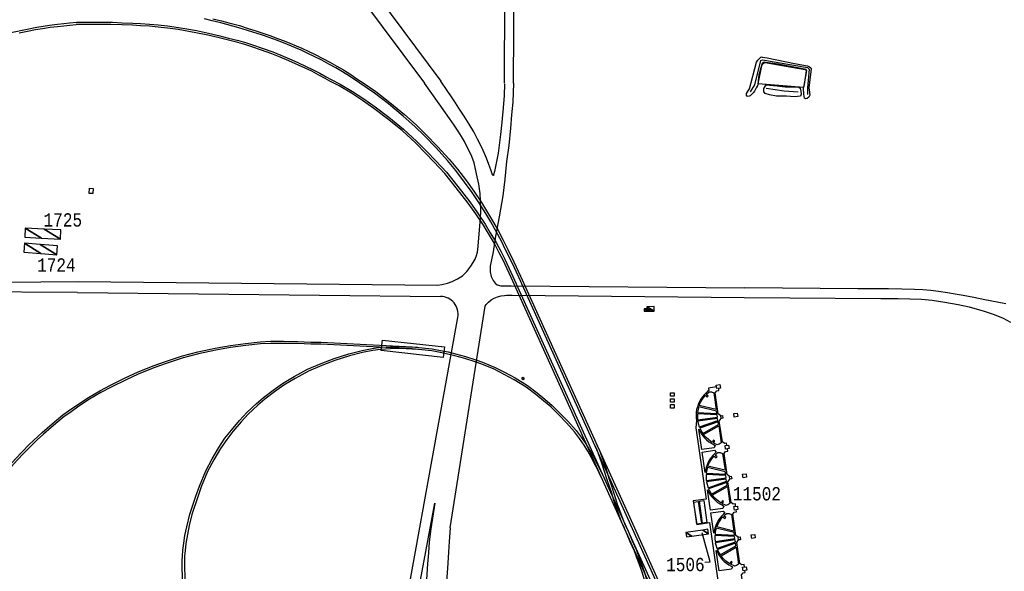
# Model space of a CAD drawing. Extents: x -0.5 to 41.9, y -0.5 to 29.8.
# Tile 16 of 128: x 4.7 to 5.9, y 9.8 to 10.5. Entities that reach past the tile are written whole.
import ezdxf
from ezdxf.enums import TextEntityAlignment as Align

# ---------------------------------------------------------------- set-up
doc = ezdxf.new("R2010")
doc.units = 0
doc.header["$MEASUREMENT"] = 0
for name, color, linetype in [('11', 2, 'CONTINUOUS'), ('21', 5, 'CONTINUOUS'), ('23', 1, 'CONTINUOUS'), ('41', 4, 'CONTINUOUS'), ('43', 3, 'CONTINUOUS')]:
    doc.layers.add(name, color=color, linetype=linetype)
doc.styles.add('MONOTXT', font='MONOTXT', dxfattribs={"height": 0.2})

msp = doc.modelspace()

# ---------------------------------------------------------------- linework, layer by layer
at = {"layer": '11'}
for p, q in [((4.7648, 10.9584), (5.1819, 10.3982)), ((4.7875, 10.9584), (5.2025, 10.4006)), ((5.2828, 10.3979), (5.2858, 10.9596)), ((4.7442, 10.1339), (5.2021, 10.1287)), ((5.1539, 9.7143), (5.224, 10.1023)), ((5.1755, 9.7638), (5.195, 9.8676)), ((5.195, 9.8676), (5.1899, 9.8351)), ((5.5469, 9.8297), (5.5432, 9.8555))]:
    msp.add_line(p, q, dxfattribs=at)
for points in [[(5.2943, 10.3979), (5.2968, 10.7934), (5.2976, 10.7958), (5.2987, 10.7976), (5.3, 10.7992), (5.3016, 10.8016), (5.3037, 10.8039), (5.3062, 10.8067), (5.3088, 10.809), (5.3111, 10.8105), (5.3134, 10.8118), (5.3157, 10.8127), (5.3178, 10.8133), (5.3207, 10.8138), (5.6095, 10.812)], [(4.7449, 10.1478), (5.1982, 10.1431), (5.204, 10.1438), (5.2108, 10.1456), (5.217, 10.1478), (5.2237, 10.151), (5.2298, 10.1549), (5.2353, 10.1603), (5.2403, 10.1668), (5.2432, 10.1715), (5.2457, 10.1757), (5.2475, 10.1806), (5.2488, 10.1845), (5.2495, 10.1924), (5.2509, 10.2079), (5.2521, 10.2226), (5.2532, 10.235), (5.2528, 10.2496), (5.252, 10.2587), (5.2503, 10.2705), (5.2477, 10.2837), (5.2458, 10.2916), (5.2446, 10.2974), (5.2416, 10.3056), (5.2385, 10.3125), (5.2351, 10.3188), (5.2325, 10.3244), (5.2286, 10.3306), (5.2245, 10.3374), (5.2192, 10.3452), (5.2136, 10.3535), (5.2086, 10.3607), (5.2005, 10.3721), (5.1819, 10.3982)], [(5.2829, 10.3973), (5.2823, 10.3825), (5.2813, 10.367), (5.2796, 10.3486), (5.2778, 10.3334), (5.2763, 10.3198), (5.2749, 10.3097), (5.2725, 10.2969), (5.2702, 10.2867), (5.2692, 10.2822), (5.269, 10.2815), (5.2683, 10.2815), (5.2678, 10.2821), (5.2656, 10.2886), (5.2631, 10.2955), (5.2603, 10.3032), (5.2547, 10.3158), (5.2489, 10.3275), (5.2441, 10.3365), (5.2383, 10.3461), (5.2319, 10.3565), (5.2254, 10.3666), (5.2209, 10.3732), (5.216, 10.3808), (5.2105, 10.3888), (5.2025, 10.4006)], [(5.2943, 10.3979), (5.2934, 10.3739), (5.2918, 10.3582), (5.2906, 10.3414), (5.2883, 10.3192), (5.2855, 10.2993), (5.2831, 10.2767), (5.2808, 10.2559), (5.2762, 10.2293), (5.2715, 10.2049), (5.2684, 10.1849), (5.2649, 10.1668), (5.2646, 10.16), (5.2662, 10.154), (5.2686, 10.1487), (5.271, 10.1455), (5.2737, 10.1434), (5.2781, 10.1423), (5.2826, 10.142), (5.2911, 10.142), (5.5859, 10.1396)], [(4.6033, 10.1465), (4.7449, 10.1478)], [(5.9152, 10.1194), (5.9044, 10.1216), (5.8889, 10.1245), (5.875, 10.1274), (5.8615, 10.13), (5.8513, 10.1318), (5.8416, 10.1335), (5.8304, 10.135), (5.8206, 10.1362), (5.8105, 10.1371), (5.8, 10.1375), (5.7841, 10.138), (5.7673, 10.1382), (5.7491, 10.1383), (5.7286, 10.1385), (5.5859, 10.1396)], [(4.7442, 10.1339), (4.6028, 10.1347)], [(5.2144, 9.8365), (5.2584, 10.1166), (5.2599, 10.1187), (5.2627, 10.1217), (5.2662, 10.1245), (5.2697, 10.1264), (5.274, 10.1282), (5.2788, 10.1295), (5.2829, 10.13), (5.2859, 10.1302), (5.2894, 10.1302), (5.2925, 10.1302), (5.5854, 10.1276)], [(5.5854, 10.1276), (5.7576, 10.126), (5.7794, 10.126), (5.7941, 10.1259), (5.8091, 10.1252), (5.8226, 10.1239), (5.8386, 10.1216), (5.8553, 10.1185), (5.8692, 10.1155), (5.8881, 10.1103), (5.9008, 10.106), (5.9119, 10.1012), (5.9214, 10.0963)], [(5.5505, 10.0144), (5.5404, 10.0129), (5.5408, 10.01), (5.5388, 10.0085), (5.5372, 10.0072), (5.5348, 10.0046), (5.5325, 10.0019), (5.5305, 9.999), (5.5288, 9.9959), (5.5274, 9.9927), (5.5262, 9.9894), (5.5253, 9.986), (5.5247, 9.9825), (5.5245, 9.979), (5.5245, 9.9754), (5.5249, 9.9719), (5.5245, 9.9676), (5.5243, 9.963), (5.5373, 9.8729), (5.5211, 9.8705), (5.5254, 9.8406), (5.5416, 9.8433), (5.5564, 9.7407)], [(5.5557, 9.9779), (5.5525, 9.9803), (5.5487, 10.0072), (5.5506, 10.0097), (5.5534, 10.0101), (5.5531, 10.0126)], [(5.547, 10.0069), (5.5501, 9.9858), (5.5286, 9.991), (5.5289, 9.9921), (5.5306, 9.9958), (5.5327, 9.9992), (5.5351, 10.0025), (5.5363, 10.0038), (5.5387, 10.0015), (5.5399, 10.0027), (5.5375, 10.005), (5.5379, 10.0055), (5.5409, 10.0081), (5.5441, 10.0081), (5.547, 10.0069)], [(5.5504, 9.9839), (5.528, 9.9895), (5.5276, 9.9882), (5.5267, 9.9843), (5.5265, 9.9821), (5.5508, 9.9808), (5.5504, 9.9839)], [(5.5515, 9.9764), (5.5511, 9.9791), (5.5262, 9.9804), (5.5262, 9.9803), (5.5262, 9.9762), (5.5265, 9.9728), (5.5515, 9.9764)], [(5.5517, 9.9748), (5.5267, 9.9711), (5.5273, 9.9682), (5.5285, 9.9643), (5.5287, 9.9639), (5.5521, 9.972), (5.5517, 9.9748)], [(5.5523, 9.9703), (5.5294, 9.9623), (5.5301, 9.9606), (5.5321, 9.957), (5.533, 9.9558), (5.5528, 9.9672), (5.5523, 9.9703)], [(5.551, 9.9415), (5.5505, 9.9417), (5.5468, 9.9434), (5.5465, 9.9436), (5.5481, 9.9465), (5.5467, 9.9473), (5.545, 9.9445), (5.5433, 9.9455), (5.5401, 9.9479), (5.5371, 9.9507), (5.5344, 9.9537), (5.534, 9.9544), (5.5531, 9.9654), (5.5561, 9.944), (5.5536, 9.9423), (5.551, 9.9415)], [(5.5634, 9.9408), (5.5631, 9.9434), (5.5603, 9.943), (5.5577, 9.945), (5.5538, 9.9714), (5.5562, 9.9746)], [(5.5281, 9.9611), (5.5293, 9.9586), (5.5311, 9.9556), (5.5331, 9.9527), (5.5354, 9.95), (5.5379, 9.9476), (5.5407, 9.9453), (5.5436, 9.9433), (5.5467, 9.9416), (5.5486, 9.9407), (5.5472, 9.9377), (5.5317, 9.9355), (5.5281, 9.9611)], [(5.5359, 9.9064), (5.5321, 9.9323), (5.5477, 9.9345), (5.5499, 9.9319), (5.5483, 9.9305), (5.5458, 9.928), (5.5436, 9.9253), (5.5416, 9.9224), (5.5398, 9.9193), (5.5384, 9.9161), (5.5372, 9.9128), (5.5364, 9.9094), (5.5359, 9.9064)], [(5.5581, 9.9303), (5.5612, 9.9092), (5.5396, 9.9144), (5.54, 9.9155), (5.5417, 9.9192), (5.5437, 9.9226), (5.5462, 9.9259), (5.5474, 9.9272), (5.5498, 9.9249), (5.551, 9.9261), (5.5485, 9.9284), (5.5489, 9.9289), (5.552, 9.9315), (5.5551, 9.9315), (5.5581, 9.9303)], [(5.5667, 9.9013), (5.5636, 9.9037), (5.5598, 9.9306), (5.5616, 9.9331), (5.5645, 9.9335), (5.5641, 9.9364)], [(5.5614, 9.9073), (5.5391, 9.9129), (5.5386, 9.9116), (5.5377, 9.9077), (5.5375, 9.9055), (5.5619, 9.9042), (5.5614, 9.9073)], [(5.5625, 9.8998), (5.5621, 9.9025), (5.5373, 9.9038), (5.5373, 9.9036), (5.5372, 9.8996), (5.5375, 9.8962), (5.5625, 9.8998)], [(5.5627, 9.8982), (5.5378, 9.8945), (5.5384, 9.8916), (5.5396, 9.8877), (5.5398, 9.8872), (5.5631, 9.8954), (5.5627, 9.8982)], [(5.5634, 9.8937), (5.5404, 9.8857), (5.5412, 9.884), (5.5431, 9.8804), (5.5441, 9.8792), (5.5638, 9.8905), (5.5634, 9.8937)], [(5.5621, 9.8649), (5.5615, 9.8651), (5.5579, 9.8668), (5.5575, 9.867), (5.5592, 9.8699), (5.5577, 9.8707), (5.5561, 9.8679), (5.5544, 9.8689), (5.5511, 9.8713), (5.5481, 9.8741), (5.5455, 9.8771), (5.545, 9.8778), (5.5641, 9.8888), (5.5672, 9.8674), (5.5647, 9.8657), (5.5621, 9.8649)], [(5.5745, 9.8638), (5.5741, 9.8668), (5.5713, 9.8664), (5.5687, 9.8684), (5.5648, 9.8948), (5.5672, 9.898)], [(5.539, 9.8847), (5.5403, 9.882), (5.5421, 9.8789), (5.5442, 9.8761), (5.5465, 9.8734), (5.549, 9.8709), (5.5517, 9.8687), (5.5546, 9.8667), (5.5577, 9.865), (5.5596, 9.8641), (5.5583, 9.8611), (5.5427, 9.8589), (5.539, 9.8847)], [(5.5432, 9.8555), (5.5587, 9.8578), (5.5609, 9.8552), (5.5593, 9.8538), (5.5568, 9.8513), (5.5546, 9.8486), (5.5526, 9.8457), (5.5509, 9.8426), (5.5494, 9.8394), (5.5483, 9.8361), (5.5474, 9.8326), (5.5469, 9.8297)], [(5.5691, 9.8536), (5.5722, 9.8325), (5.5507, 9.8377), (5.551, 9.8388), (5.5527, 9.8424), (5.5548, 9.8459), (5.5572, 9.8492), (5.5584, 9.8505), (5.5608, 9.8482), (5.562, 9.8494), (5.5596, 9.8517), (5.56, 9.8521), (5.563, 9.8548), (5.5662, 9.8548), (5.5691, 9.8536)], [(5.5778, 9.8246), (5.5746, 9.827), (5.5708, 9.8538), (5.5727, 9.8564), (5.5755, 9.8568), (5.5752, 9.8593)], [(5.1899, 9.8351), (5.188, 9.819), (5.1869, 9.8051), (5.1857, 9.7911), (5.1851, 9.7782), (5.1841, 9.764), (5.1838, 9.7478), (5.1837, 9.734), (5.1837, 9.6914)], [(5.2144, 9.8365), (5.213, 9.8191), (5.2121, 9.8058), (5.2115, 9.7919), (5.2103, 9.7739), (5.2097, 9.7571), (5.21, 9.7386), (5.2097, 9.7241), (5.2129, 9.3072)], [(5.5736, 9.8231), (5.5732, 9.8258), (5.5483, 9.827), (5.5483, 9.8269), (5.5483, 9.8229), (5.5486, 9.8195), (5.5736, 9.8231)], [(5.5725, 9.8306), (5.5501, 9.8361), (5.5497, 9.8349), (5.5488, 9.831), (5.5486, 9.8287), (5.5729, 9.8275), (5.5725, 9.8306)], [(5.5738, 9.8214), (5.5488, 9.8178), (5.5494, 9.8149), (5.5506, 9.811), (5.5508, 9.8105), (5.5742, 9.8187), (5.5738, 9.8214)], [(5.5744, 9.817), (5.5515, 9.809), (5.5522, 9.8073), (5.5542, 9.8037), (5.5551, 9.8024), (5.5749, 9.8138), (5.5744, 9.817)], [(5.5856, 9.7871), (5.5851, 9.7901), (5.5824, 9.7897), (5.5798, 9.7916), (5.5759, 9.8181), (5.5783, 9.8213)], [(5.5538, 9.7822), (5.55, 9.808), (5.5514, 9.8053), (5.5532, 9.8022), (5.5552, 9.7994), (5.5575, 9.7967), (5.56, 9.7942), (5.5628, 9.792), (5.5657, 9.79), (5.5688, 9.7883), (5.5707, 9.7874), (5.5693, 9.7844), (5.5538, 9.7822)], [(5.5731, 9.7882), (5.5726, 9.7884), (5.5689, 9.7901), (5.5685, 9.7903), (5.5702, 9.7932), (5.5688, 9.794), (5.5671, 9.7912), (5.5654, 9.7922), (5.5622, 9.7946), (5.5592, 9.7974), (5.5565, 9.8004), (5.5561, 9.801), (5.5752, 9.8121), (5.5782, 9.7907), (5.5757, 9.789), (5.5731, 9.7882)], [(5.5889, 9.7479), (5.5857, 9.7503), (5.5819, 9.7771), (5.5838, 9.7797), (5.5866, 9.7801), (5.5862, 9.7826)]]:
    msp.add_lwpolyline(points, dxfattribs=at)
msp.add_arc((5.2019, 10.1062), 0.0225, 349.7661, 449.3534, dxfattribs=at)
at = {"layer": '21'}
for points in [[(5.6027, 10.3971), (5.6074, 10.4199), (5.6082, 10.4219), (5.6091, 10.4229), (5.6103, 10.4238), (5.6118, 10.4242), (5.6621, 10.4154), (5.6628, 10.4151), (5.6635, 10.4146), (5.6637, 10.4141), (5.6602, 10.3927), (5.6027, 10.3971)], [(4.7593, 10.2653), (4.764, 10.2651), (4.7637, 10.2586), (4.7589, 10.2588), (4.7593, 10.2653)], [(5.1274, 10.0603), (5.1289, 10.0737), (5.207, 10.0649), (5.2055, 10.0515), (5.1274, 10.0603)], [(5.3058, 10.0266), (5.3078, 10.0255), (5.3066, 10.0234), (5.3046, 10.0245), (5.3058, 10.0266)], [(5.5501, 10.0167), (5.5546, 10.0174), (5.5552, 10.0129), (5.5508, 10.0123), (5.5501, 10.0167)], [(5.4923, 10.0072), (5.4968, 10.0072), (5.4968, 10.0027), (5.4923, 10.0027), (5.4923, 10.0072)], [(5.4923, 9.9995), (5.4968, 9.9995), (5.4968, 9.9951), (5.4923, 9.9951), (5.4923, 9.9995)], [(5.4923, 9.9921), (5.4968, 9.9921), (5.4968, 9.9876), (5.4923, 9.9876), (5.4923, 9.9921)], [(5.5557, 9.978), (5.5579, 9.9783), (5.5584, 9.975), (5.5562, 9.9746), (5.5557, 9.978)], [(5.5721, 9.9809), (5.5766, 9.9815), (5.5772, 9.9771), (5.5728, 9.9765), (5.5721, 9.9809)], [(5.5611, 9.9405), (5.5656, 9.9411), (5.5662, 9.9367), (5.5618, 9.9361), (5.5611, 9.9405)], [(5.5668, 9.9014), (5.569, 9.9017), (5.5695, 9.8983), (5.5672, 9.898), (5.5668, 9.9014)], [(5.5832, 9.9043), (5.5876, 9.9049), (5.5883, 9.9005), (5.5838, 9.8998), (5.5832, 9.9043)], [(5.5217, 9.8689), (5.5273, 9.8697), (5.5313, 9.8419), (5.5257, 9.8411), (5.5217, 9.8689)], [(5.5287, 9.8701), (5.5342, 9.8709), (5.5383, 9.8431), (5.5327, 9.8423), (5.5287, 9.8701)], [(5.5722, 9.8634), (5.5767, 9.8641), (5.5773, 9.8596), (5.5729, 9.859), (5.5722, 9.8634)], [(5.5942, 9.8276), (5.5987, 9.8282), (5.5993, 9.8238), (5.5949, 9.8231), (5.5942, 9.8276)], [(5.5778, 9.8246), (5.58, 9.825), (5.5805, 9.8216), (5.5783, 9.8213), (5.5778, 9.8246)], [(5.5833, 9.7867), (5.5877, 9.7873), (5.5884, 9.7829), (5.5839, 9.7823), (5.5833, 9.7867)]]:
    msp.add_lwpolyline(points, dxfattribs=at)
at = {"layer": '23'}
msp.add_lwpolyline([(5.5356, 9.7933), (5.5424, 9.7938), (5.5324, 9.8303)], dxfattribs=at)
at = {"layer": '41'}
for p, q in [((5.586, 9.5027), (5.4343, 9.8358)), ((5.4367, 9.8369), (5.5865, 9.508)), ((5.5825, 9.5296), (5.4444, 9.8355)), ((5.4467, 9.8366), (5.5849, 9.5306))]:
    msp.add_line(p, q, dxfattribs=at)
for points in [[(4.5012, 10.3984), (4.5131, 10.4063), (4.5245, 10.4122), (4.5387, 10.4191), (4.5483, 10.4236), (4.5601, 10.4292), (4.5805, 10.438), (4.5909, 10.442), (4.6026, 10.4461), (4.6122, 10.4493), (4.6211, 10.4519), (4.6297, 10.4543), (4.6398, 10.4571), (4.6492, 10.4594), (4.6623, 10.4626), (4.6784, 10.466), (4.6928, 10.4687), (4.7087, 10.4711), (4.7188, 10.4724), (4.7268, 10.4733), (4.7341, 10.4742), (4.7429, 10.4751)], [(4.6704, 10.4616), (4.6813, 10.4639), (4.6913, 10.4658), (4.7001, 10.4672), (4.7097, 10.4686), (4.7191, 10.4697), (4.7269, 10.4706), (4.7345, 10.4715), (4.7424, 10.4721)], [(5.0741, 10.3946), (5.0627, 10.4005), (5.0565, 10.4039), (5.0488, 10.4083), (5.0397, 10.413), (5.0315, 10.4169), (5.0108, 10.4264), (4.9999, 10.4309), (4.9894, 10.435), (4.9764, 10.4397), (4.9641, 10.444), (4.9553, 10.4467), (4.9464, 10.4492), (4.9214, 10.4557), (4.9088, 10.4587), (4.8936, 10.4618), (4.871, 10.4659), (4.8576, 10.4677), (4.8459, 10.4689), (4.8349, 10.4699), (4.8236, 10.4706), (4.8136, 10.4713), (4.8004, 10.4718), (4.7862, 10.472), (4.773, 10.4721), (4.7424, 10.4721)], [(4.7429, 10.4751), (4.7587, 10.475), (4.772, 10.475), (4.7883, 10.475), (4.8004, 10.4744), (4.8138, 10.4739), (4.8238, 10.4732), (4.8351, 10.4725), (4.8461, 10.4716), (4.8579, 10.4703), (4.8714, 10.4684), (4.8823, 10.4665), (4.8941, 10.4644), (4.9094, 10.4613), (4.922, 10.4582), (4.9346, 10.455), (4.9471, 10.4518), (4.956, 10.4492), (4.9649, 10.4464), (4.9773, 10.4421), (4.9904, 10.4375), (5.0009, 10.4333), (5.0118, 10.4288), (5.0222, 10.4241), (5.0326, 10.4193), (5.0408, 10.4154), (5.0501, 10.4106), (5.0578, 10.4061), (5.064, 10.4028), (5.0755, 10.3968)], [(5.1005, 10.398), (5.0875, 10.4067), (5.0783, 10.4125), (5.0702, 10.4173), (5.0613, 10.4222), (5.0523, 10.4271), (5.0428, 10.4319), (5.0349, 10.4356), (5.0263, 10.4397), (5.0191, 10.4427), (5.0041, 10.4491), (4.9954, 10.4522), (4.9859, 10.4558), (4.9774, 10.4588), (4.9586, 10.4647), (4.9477, 10.4681), (4.9251, 10.4742), (4.9142, 10.4769), (4.9045, 10.4795)], [(4.9149, 10.4795), (4.9258, 10.4767), (4.9349, 10.4743), (4.9485, 10.4707), (4.9594, 10.4672), (4.9679, 10.4645), (4.9782, 10.4613), (4.9868, 10.4583), (4.9963, 10.4546), (5.0051, 10.4515), (5.0121, 10.4485), (5.0201, 10.4451), (5.0274, 10.4421), (5.0361, 10.438), (5.0439, 10.4343), (5.0535, 10.4294), (5.0626, 10.4245), (5.0715, 10.4195), (5.0796, 10.4148), (5.0889, 10.4089), (5.0967, 10.4037), (5.1047, 10.3983)], [(5.4444, 9.8355), (5.3008, 10.1531), (5.2924, 10.1713), (5.2847, 10.1869), (5.2791, 10.1985), (5.2724, 10.2108), (5.2655, 10.223), (5.2593, 10.2334), (5.2515, 10.2459), (5.2419, 10.2602), (5.2326, 10.2731), (5.2216, 10.2879), (5.211, 10.3002), (5.1965, 10.3162), (5.182, 10.3314), (5.1696, 10.3435), (5.155, 10.3565), (5.1365, 10.3718), (5.1189, 10.3856), (5.1005, 10.398)], [(5.1047, 10.3983), (5.1205, 10.3877), (5.1382, 10.3738), (5.1567, 10.3585), (5.1714, 10.3454), (5.1838, 10.3332), (5.1985, 10.318), (5.2129, 10.3019), (5.2236, 10.2896), (5.2348, 10.2747), (5.2441, 10.2617), (5.2537, 10.2474), (5.2615, 10.2347), (5.2677, 10.2243), (5.2747, 10.212), (5.2814, 10.1998), (5.2871, 10.1881), (5.2947, 10.1724), (5.3032, 10.1542), (5.4467, 9.8366)], [(5.4343, 9.8358), (5.2911, 10.1528), (5.2811, 10.1746), (5.2763, 10.1839), (5.2701, 10.1954), (5.2564, 10.2187), (5.2469, 10.2329), (5.2371, 10.2467), (5.2221, 10.266), (5.2078, 10.2838), (5.1939, 10.2988), (5.1836, 10.3094), (5.1704, 10.3225), (5.1536, 10.3381), (5.1352, 10.3531), (5.118, 10.366), (5.1038, 10.3762), (5.0897, 10.3854), (5.0741, 10.3946)], [(5.0755, 10.3968), (5.0911, 10.3877), (5.1053, 10.3784), (5.1195, 10.3681), (5.1368, 10.3552), (5.1553, 10.3401), (5.1722, 10.3244), (5.1855, 10.3112), (5.1958, 10.3006), (5.2098, 10.2855), (5.2242, 10.2676), (5.2392, 10.2483), (5.249, 10.2344), (5.2586, 10.22), (5.265, 10.2091), (5.2723, 10.1967), (5.2786, 10.1851), (5.2835, 10.1758), (5.2935, 10.1538), (5.4367, 9.8369)], [(4.7444, 9.9923), (4.7581, 10.0013), (4.7724, 10.0096), (4.7856, 10.0165), (4.8045, 10.0259), (4.8199, 10.0331), (4.8396, 10.0411), (4.8553, 10.0467), (4.8768, 10.0536), (4.8961, 10.0588), (4.918, 10.0634), (4.937, 10.067), (4.9562, 10.0695), (4.9748, 10.0716), (4.9876, 10.0721), (5.0041, 10.0722), (5.0218, 10.072), (5.0387, 10.0712), (5.0514, 10.071), (5.1664, 10.065), (5.1788, 10.064), (5.1915, 10.0625), (5.2022, 10.0606), (5.212, 10.0586), (5.2209, 10.0561), (5.2335, 10.0528), (5.2468, 10.0486), (5.2552, 10.0457), (5.271, 10.0392), (5.2838, 10.0326), (5.2963, 10.0258), (5.3117, 10.0161), (5.324, 10.0072), (5.3339, 9.9991), (5.3432, 9.9911), (5.3532, 9.981), (5.3629, 9.9711), (5.3731, 9.9593), (5.3795, 9.9511), (5.3854, 9.9425), (5.3902, 9.9347), (5.3946, 9.9269), (5.3984, 9.9197), (5.4016, 9.9135), (5.4049, 9.9072), (5.4094, 9.8976)], [(5.407, 9.8964), (5.4025, 9.906), (5.3993, 9.9123), (5.3961, 9.9184), (5.3923, 9.9257), (5.3879, 9.9334), (5.3832, 9.9411), (5.3774, 9.9495), (5.371, 9.9576), (5.361, 9.9693), (5.3514, 9.9791), (5.3414, 9.9892), (5.3322, 9.9971), (5.3224, 10.0051), (5.3103, 10.014), (5.295, 10.0235), (5.2825, 10.0303), (5.2699, 10.0368), (5.2543, 10.0432), (5.2459, 10.0462), (5.2327, 10.0502), (5.2202, 10.0536), (5.2113, 10.056), (5.2017, 10.0581), (5.1911, 10.0599), (5.1785, 10.0614), (5.1663, 10.0624), (5.0513, 10.0684), (5.0385, 10.0685), (5.0217, 10.0694), (5.0041, 10.0695), (4.9877, 10.0694), (4.975, 10.0689), (4.9565, 10.0669), (4.9374, 10.0644), (4.9185, 10.0608), (4.8967, 10.0562), (4.8775, 10.0511), (4.8561, 10.0442), (4.8405, 10.0387), (4.8209, 10.0307), (4.8057, 10.0235), (4.7868, 10.0142), (4.7737, 10.0073), (4.7595, 9.999), (4.7459, 9.9901)], [(4.8823, 9.8378), (4.8858, 9.8539), (4.8934, 9.8767), (4.8979, 9.8893), (4.9059, 9.9086), (4.9139, 9.9238), (4.9225, 9.938), (4.9302, 9.9496), (4.9383, 9.9599), (4.9487, 9.9721), (4.9578, 9.982), (4.97, 9.9935), (4.9789, 10.0012), (4.9912, 10.0103), (5.0029, 10.0187), (5.0174, 10.0275), (5.0345, 10.0367), (5.0517, 10.0441), (5.0679, 10.0502), (5.0866, 10.0561), (5.1031, 10.0604), (5.1161, 10.0631), (5.1264, 10.0645), (5.139, 10.0652), (5.1504, 10.0654), (5.1588, 10.0653), (5.1655, 10.0649), (5.1732, 10.0645)], [(5.173, 10.0619), (5.1587, 10.0627), (5.1504, 10.0628), (5.1391, 10.0626), (5.1266, 10.0619), (5.1166, 10.0606), (5.1037, 10.0579), (5.0873, 10.0536), (5.0687, 10.0478), (5.0526, 10.0417), (5.0357, 10.0343), (5.0187, 10.0253), (5.0044, 10.0165), (4.9927, 10.0082), (4.9805, 9.9992), (4.9718, 9.9916), (4.9596, 9.9801), (4.9506, 9.9703), (4.9403, 9.9582), (4.9324, 9.948), (4.9247, 9.9366), (4.9162, 9.9225), (4.9082, 9.9075), (4.9004, 9.8884), (4.8959, 9.8758), (4.8884, 9.8532), (4.8852, 9.8395)], [(4.602, 9.8364), (4.6056, 9.8423), (4.6098, 9.8492), (4.6146, 9.8569), (4.62, 9.8653), (4.6263, 9.8746), (4.6336, 9.8846), (4.6427, 9.8965), (4.6496, 9.9049), (4.6588, 9.9158), (4.666, 9.9238), (4.6745, 9.9327), (4.6833, 9.9416), (4.6996, 9.957), (4.7094, 9.9653), (4.7178, 9.9726), (4.7178, 9.9726), (4.7258, 9.9791), (4.7329, 9.9841), (4.7444, 9.9923)], [(4.7459, 9.9901), (4.7344, 9.9819), (4.7273, 9.977), (4.7195, 9.9706), (4.7111, 9.9633), (4.7013, 9.9549), (4.6935, 9.9476), (4.6852, 9.9397), (4.6764, 9.9309), (4.6679, 9.922), (4.6607, 9.9141), (4.6516, 9.9032), (4.6448, 9.8948), (4.6357, 9.883), (4.6284, 9.8731), (4.6221, 9.8638), (4.6169, 9.8556), (4.612, 9.8478), (4.6083, 9.8419), (4.6051, 9.8367)], [(5.4345, 9.8356), (5.4319, 9.841), (5.4293, 9.8476), (5.4272, 9.8533), (5.4249, 9.8593), (5.4249, 9.8593), (5.4226, 9.8657), (5.4203, 9.8729), (5.4181, 9.8802), (5.4155, 9.8886), (5.4126, 9.8971), (5.4058, 9.9184), (5.4032, 9.9253), (5.3997, 9.9346), (5.3971, 9.9399)], [(5.3995, 9.9411), (5.4021, 9.9356), (5.4057, 9.9262), (5.4083, 9.9193), (5.4103, 9.9131), (5.412, 9.9078), (5.4151, 9.8979), (5.4179, 9.8894), (5.4206, 9.881), (5.4228, 9.8737), (5.4251, 9.8665), (5.4274, 9.8602), (5.4297, 9.8542), (5.4318, 9.8486), (5.4343, 9.8421), (5.4369, 9.8367)], [(4.8852, 9.8395), (4.8808, 9.8168), (4.8798, 9.8079), (4.8792, 9.8006), (4.8791, 9.7952), (4.879, 9.7897), (4.8791, 9.7846), (4.8794, 9.7764), (4.8801, 9.7585), (4.8808, 9.7479), (4.8949, 9.4756)], [(4.8924, 9.4756), (4.8782, 9.7477), (4.8775, 9.7584), (4.8764, 9.7846), (4.8764, 9.7897), (4.8764, 9.7952), (4.8766, 9.8008), (4.8772, 9.8082), (4.8782, 9.8172), (4.8795, 9.8268), (4.8795, 9.8268), (4.8823, 9.8378)], [(5.5131, 9.2754), (5.513, 9.4456), (5.513, 9.4564), (5.5125, 9.4651), (5.5116, 9.4755), (5.5105, 9.4851), (5.5093, 9.4934), (5.5075, 9.5047), (5.4764, 9.6809), (5.4717, 9.7086), (5.4659, 9.7418), (5.4642, 9.7512), (5.4622, 9.7604), (5.46, 9.7692), (5.457, 9.7795), (5.4542, 9.7878), (5.4508, 9.7964), (5.4467, 9.8073), (5.4416, 9.819), (5.4377, 9.8283)], [(5.4402, 9.8293), (5.4441, 9.82), (5.4492, 9.8083), (5.4533, 9.7973), (5.4566, 9.7887), (5.4595, 9.7803), (5.4625, 9.7698), (5.4647, 9.761), (5.4668, 9.7518), (5.4685, 9.7422), (5.4714, 9.7257), (5.4743, 9.709), (5.479, 9.6813), (5.5101, 9.5051), (5.5119, 9.4938), (5.5131, 9.4854), (5.5142, 9.4758), (5.5151, 9.4652), (5.5156, 9.4565), (5.5156, 9.4456), (5.5157, 9.2754)]]:
    msp.add_lwpolyline(points, dxfattribs=at)
at = {"layer": '43'}
for points in [[(5.5921, 10.391), (5.6009, 10.4244), (5.6025, 10.427), (5.6044, 10.4293), (5.6061, 10.4308), (5.6073, 10.4311), (5.6083, 10.431), (5.6141, 10.43), (5.6487, 10.4228), (5.6651, 10.4198), (5.6677, 10.4188), (5.6693, 10.4174), (5.6696, 10.4162), (5.6669, 10.392), (5.6676, 10.3866), (5.6679, 10.3827), (5.667, 10.3804), (5.6646, 10.3787), (5.6628, 10.3781), (5.6613, 10.3791), (5.6604, 10.3843), (5.6603, 10.3912), (5.6606, 10.3935), (5.6614, 10.3965), (5.6639, 10.4136), (5.664, 10.4146), (5.6635, 10.4155), (5.646, 10.4186), (5.628, 10.422), (5.6122, 10.4243), (5.6107, 10.4245), (5.6096, 10.4241), (5.6085, 10.4234), (5.608, 10.4227), (5.6062, 10.4174), (5.6049, 10.4127), (5.6039, 10.4084), (5.6032, 10.4053), (5.6027, 10.4012), (5.6023, 10.3969), (5.6019, 10.3946), (5.6005, 10.392), (5.5991, 10.3896), (5.5981, 10.3881), (5.5968, 10.3859), (5.5946, 10.3838), (5.5928, 10.3822), (5.5904, 10.3813), (5.589, 10.3817), (5.5881, 10.3831), (5.588, 10.3843), (5.5882, 10.3849), (5.5893, 10.387), (5.5921, 10.391)], [(5.5933, 10.3873), (5.5986, 10.3958), (5.6062, 10.4266), (5.6082, 10.4276), (5.665, 10.4179), (5.6674, 10.4159), (5.665, 10.3922), (5.6653, 10.3836)], [(5.6128, 10.3958), (5.6268, 10.3946), (5.6369, 10.3936), (5.6435, 10.3934), (5.6506, 10.3934), (5.6541, 10.393), (5.6558, 10.3916), (5.6568, 10.3881), (5.6571, 10.3841), (5.6563, 10.3817), (5.6488, 10.3809), (5.6387, 10.3815), (5.6262, 10.3818), (5.617, 10.3833), (5.6117, 10.3851), (5.6107, 10.3861), (5.6102, 10.3868), (5.61, 10.3888), (5.6099, 10.3899), (5.6102, 10.3914), (5.6128, 10.3958)], [(5.6128, 10.3916), (5.6356, 10.3883), (5.6534, 10.3873)]]:
    msp.add_lwpolyline(points, dxfattribs=at)

# ---------------------------------------------------------------- texts
at = {"layer": '23', "style": 'MONOTXT', "width": 0.833333}
for s, p in [('1725', (4.7257, 10.2254)), ('1724', (4.7175, 10.1686)), ('11502', (5.6013, 9.8796)), ('1506', (5.5111, 9.7902))]:
    msp.add_text(s, height=0.01684, dxfattribs=at).set_placement(p, align=Align.MIDDLE)

# ---------------------------------------------------------------- meshes
at = {"layer": '21'}
mesh = msp.add_polyface(dxfattribs=at)
corners = [(4.6776, 10.2034), (4.6781, 10.2151), (4.6987, 10.2024), (4.6781, 10.2151), (4.7022, 10.2139), (4.7227, 10.2012), (4.7233, 10.2129)]
mesh.append_faces([[corners[k] for k in face] for face in [(0, 0, 2, 3), (1, 2, 5, 4), (4, 5, 6, 6)]], dxfattribs={"vtx0": -1, "vtx2": -1})
mesh = msp.add_polyface(dxfattribs=at)
corners = [(4.6763, 10.1847), (4.6981, 10.1829), (4.6772, 10.1959), (4.7181, 10.1813), (4.6972, 10.1943), (4.719, 10.1926), (4.719, 10.1926)]
mesh.append_faces([[corners[k] for k in face] for face in [(0, 0, 1, 2), (2, 1, 3, 4), (4, 3, 6, 5)]], dxfattribs={"vtx0": -1, "vtx2": -1})
mesh = msp.add_polyface(dxfattribs=at)
corners = [(5.459, 10.11), (5.4637, 10.1101), (5.4589, 10.113), (5.4674, 10.1101), (5.4625, 10.1131), (5.4716, 10.1102), (5.4625, 10.1158), (5.4718, 10.1102), (5.4628, 10.1158), (5.4718, 10.1102), (5.4717, 10.116)]
mesh.append_faces([[corners[k] for k in face] for face in [(0, 0, 1, 2), (2, 1, 3, 4), (4, 3, 5, 6), (6, 5, 7, 8), (8, 9, 10, 10)]], dxfattribs={"vtx0": -1, "vtx2": -1})
mesh = msp.add_polyface(dxfattribs=at)
corners = [(5.5125, 9.8251), (5.5125, 9.8251), (5.5117, 9.8306), (5.5191, 9.826), (5.5329, 9.8337), (5.5403, 9.8291), (5.5395, 9.8347)]
mesh.append_faces([[corners[k] for k in face] for face in [(0, 1, 3, 2), (2, 3, 5, 4), (4, 5, 6, 6)]], dxfattribs={"vtx0": -1, "vtx2": -1})

doc.saveas('drawing.dxf')
